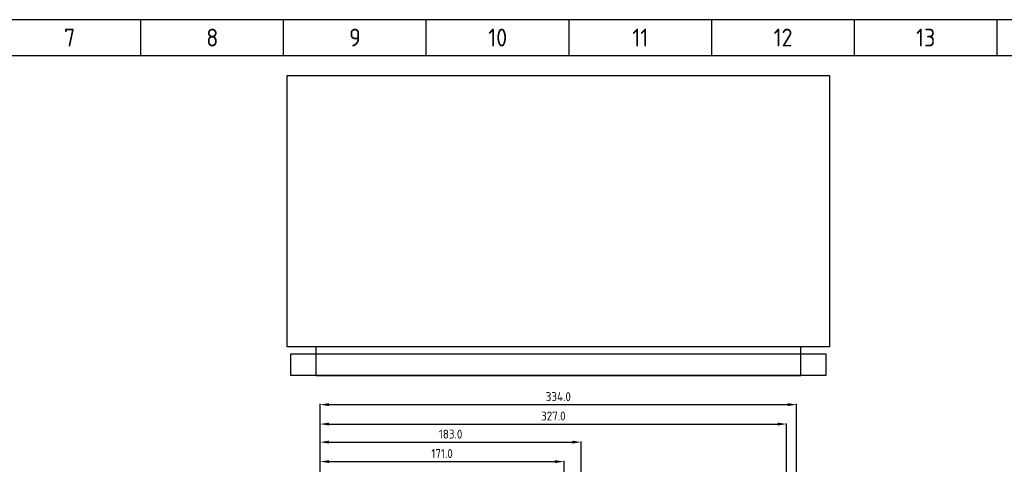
# Model space of a CAD drawing. Extents: x 40 to 2050, y 50 to 1450.
# Tile 7 of 8: x 665 to 1355, y 1139 to 1450. Entities that reach past the tile are written whole.
import ezdxf
from ezdxf.enums import TextEntityAlignment as Align

# ---------------------------------------------------------------- set-up
doc = ezdxf.new("R2010")
doc.units = 0
doc.header["$MEASUREMENT"] = 0
doc.header["$PDMODE"] = 1
doc.layers.get('DEFPOINTS').update_dxf_attribs({"linetype": 'CONTINUOUS'})
for name, color, linetype in [('0-25', 7, 'CONTINUOUS'), ('0-35', 2, 'CONTINUOUS'), ('0-50', 3, 'CONTINUOUS'), ('S-25', 7, 'CONTINUOUS')]:
    doc.layers.add(name, color=color, linetype=linetype)
doc.styles.add('ISO', font='iso.shx')
doc.styles.get("Standard").update_dxf_attribs({"font": 'iso.shx'})
doc.dimstyles.get("Standard").update_dxf_attribs({"dimscale": 2.5, "dimtxt": 2.5, "dimasz": 2.5, "dimexe": 0.18, "dimexo": 0.0625, "dimgap": 1, "dimtad": 1, "dimdec": 1, "dimzin": 0, "dimdsep": 46, "dimtxsty": 'Standard', "dimcen": 0.09, "dimadec": 0, "dimazin": 0, "dimtfac": 1, "dimtdec": 1, "dimtofl": 0, "dimtmove": 0, "dimatfit": 3, "dimfxl": 0, "dimtolj": 1, "dimtzin": 0, "dimarcsym": 0})

# ---------------------------------------------------------------- blocks, each defined once
blk = doc.blocks.new('KADERA3')
at = {"layer": '0-25'}
for p, q in [((150, 285), (150, 290)), ((170, 285), (170, 290)), ((190, 285), (190, 290)), ((210, 285), (210, 290)), ((230, 285), (230, 290)), ((250, 285), (250, 290)), ((270, 285), (270, 290)), ((10, 285), (410, 285))]:
    blk.add_line(p, q, dxfattribs=at)
at = {"layer": '0-50'}
blk.add_lwpolyline([(10, 10), (410, 10), (410, 290), (10, 290)], close=True, dxfattribs=at)
at = {"layer": '0-25', "style": 'ISO'}
for tag, p in [('STR1', (20, 287.5)), ('STR2', (40, 287.5)), ('STR3', (60, 287.5)), ('STR4', (80, 287.5)), ('STR5', (100, 287.5)), ('STR6', (120, 287.5)), ('STR7', (140, 287.5)), ('STR8', (160, 287.5)), ('STR9', (180, 287.5)), ('STR10', (200, 287.5)), ('STR11', (220, 287.5)), ('STR12', (240, 287.5)), ('STR13', (260, 287.5)), ('STR14', (280, 287.5)), ('STR15', (300, 287.5)), ('STR16', (320, 287.5)), ('STR17', (340, 287.5)), ('STR18', (360, 287.5)), ('STR19', (380, 287.5)), ('STR20', (400, 287.5)), ('W', (180, 12.5)), ('Z', (310, 12.5)), ('Y', (327.5, 12.5))]:
    blk.add_attdef(tag, text='', height=2.5, dxfattribs=at).set_placement(p, align=Align.MIDDLE)
for tag, p in [('N', (220, 22.5)), ('B', (92.5, 17.5)), ('P', (220, 17.5)), ('C', (92.5, 12.5)), ('U', (220, 12.5)), ('REV', (295, 12.5))]:
    blk.add_attdef(tag, text='', height=2.5, dxfattribs=at).set_placement(p, align=Align.MIDDLE_LEFT)
at = {"layer": '0-35', "style": 'ISO'}
blk.add_attdef('RNR', text='', height=3.5, dxfattribs=at).set_placement((305, 17.5), align=Align.MIDDLE)
for tag, p in [('X', (178.5, 17.5)), ('FORM', (402.5, 15))]:
    blk.add_attdef(tag, text='', height=3.5, dxfattribs=at).set_placement(p, align=Align.MIDDLE_LEFT)
at = {"layer": '0-50', "style": 'ISO'}
for tag, p in [('M', (342.5, 15)), ('O', (365, 15))]:
    blk.add_attdef(tag, text='', height=5, dxfattribs=at).set_placement(p, align=Align.MIDDLE)
blk.add_attdef('Q', text='', height=5, dxfattribs=at).set_placement((382.5, 15), align=Align.MIDDLE_LEFT)
blk = doc.blocks.new('*D34')
at = {"layer": '0-25', "color": 0, "lineweight": -2}
for p, q in [((875.52, 1098.03), (875.52, 1167.34)), ((881.77, 1166.89), (1196.27, 1166.89)), ((1202.52, 1091.73), (1202.52, 1167.34))]:
    blk.add_line(p, q, dxfattribs=at)
at = {"layer": '0-25', "color": 0}
for points in [[(881.77, 1167.93), (881.77, 1165.85), (875.52, 1166.89)], [(1196.27, 1167.93), (1196.27, 1165.85), (1202.52, 1166.89)]]:
    blk.add_solid(points, dxfattribs=at)
at = {"layer": 'DEFPOINTS', "color": 0}
for p in [(1202.52, 1166.89), (875.52, 1097.87), (1202.52, 1091.57)]:
    blk.add_point(p, dxfattribs=at)
at = {"layer": '0-25', "color": 0, "insert": (1039.02, 1172.52), "char_height": 6.25, "attachment_point": 5}
blk.add_mtext('\\A1;327.0', dxfattribs=at)
blk = doc.blocks.new('*D45')
at = {"layer": '0-25', "color": 0, "lineweight": -2}
for p, q in [((875.52, 1098.03), (875.52, 1180.96)), ((881.77, 1180.51), (1203.27, 1180.51)), ((1209.52, 1077.03), (1209.52, 1180.96))]:
    blk.add_line(p, q, dxfattribs=at)
at = {"layer": '0-25', "color": 0}
for points in [[(881.77, 1181.56), (881.77, 1179.47), (875.52, 1180.51)], [(1203.27, 1181.56), (1203.27, 1179.47), (1209.52, 1180.51)]]:
    blk.add_solid(points, dxfattribs=at)
at = {"layer": 'DEFPOINTS', "color": 0}
for p in [(1209.52, 1180.51), (875.52, 1097.87), (1209.52, 1076.87)]:
    blk.add_point(p, dxfattribs=at)
at = {"layer": '0-25', "color": 0, "insert": (1042.52, 1186.14), "char_height": 6.25, "attachment_point": 5}
blk.add_mtext('\\A1;334.0', dxfattribs=at)
blk = doc.blocks.new('*D46')
at = {"layer": '0-25', "color": 0, "lineweight": -2}
for p, q in [((875.52, 1098.03), (875.52, 1154.69)), ((881.77, 1154.24), (1052.27, 1154.24)), ((1058.52, 1098.03), (1058.52, 1154.69))]:
    blk.add_line(p, q, dxfattribs=at)
at = {"layer": '0-25', "color": 0}
for points in [[(881.77, 1155.29), (881.77, 1153.2), (875.52, 1154.24)], [(1052.27, 1155.29), (1052.27, 1153.2), (1058.52, 1154.24)]]:
    blk.add_solid(points, dxfattribs=at)
at = {"layer": 'DEFPOINTS', "color": 0}
for p in [(1058.52, 1154.24), (875.52, 1097.87), (1058.52, 1097.87)]:
    blk.add_point(p, dxfattribs=at)
at = {"layer": '0-25', "color": 0, "insert": (967.02, 1159.87), "char_height": 6.25, "attachment_point": 5}
blk.add_mtext('\\A1;183.0', dxfattribs=at)
blk = doc.blocks.new('*D47')
at = {"layer": '0-25', "color": 0, "lineweight": -2}
for p, q in [((875.52, 1098.03), (875.52, 1141.07)), ((881.77, 1140.62), (1040.27, 1140.62)), ((1046.52, 1098.03), (1046.52, 1141.07))]:
    blk.add_line(p, q, dxfattribs=at)
at = {"layer": '0-25', "color": 0}
for points in [[(881.77, 1141.66), (881.77, 1139.58), (875.52, 1140.62)], [(1040.27, 1141.66), (1040.27, 1139.58), (1046.52, 1140.62)]]:
    blk.add_solid(points, dxfattribs=at)
at = {"layer": 'DEFPOINTS', "color": 0}
for p in [(1046.52, 1140.62), (875.52, 1097.87), (1046.52, 1097.87)]:
    blk.add_point(p, dxfattribs=at)
at = {"layer": '0-25', "color": 0, "insert": (961.02, 1146.25), "char_height": 6.25, "attachment_point": 5}
blk.add_mtext('\\A1;171.0', dxfattribs=at)

msp = doc.modelspace()

# ---------------------------------------------------------------- linework, layer by layer
at = {"layer": '0-25'}
for p, q in [((852.52, 1221), (852.52, 1411)), ((852.52, 1411), (1232.52, 1411)), ((1232.52, 1411), (1232.52, 1221)), ((1232.52, 1221), (852.52, 1221)), ((855.02, 1201), (855.02, 1216)), ((855.02, 1216), (1230.02, 1216)), ((872.52, 1221), (872.52, 1201)), ((1212.52, 1221), (872.52, 1221)), ((1212.52, 1201), (1212.52, 1221)), ((1230.02, 1216), (1230.02, 1201)), ((1230.02, 1201), (855.02, 1201)), ((872.52, 1201), (1212.52, 1201))]:
    msp.add_line(p, q, dxfattribs=at)

# ---------------------------------------------------------------- block references
at = {"layer": 'S-25'}
ref = msp.add_blockref('KADERA3', (0, 0), dxfattribs=dict(at, xscale=5, yscale=5, zscale=5))
ref.add_attrib('STR7', '7', dxfattribs={"layer": '0-25', "height": 12.5, "style": 'ISO'}).set_placement((700, 1437.5), align=Align.MIDDLE)
ref.add_attrib('STR8', '8', dxfattribs={"layer": '0-25', "height": 12.5, "style": 'ISO'}).set_placement((800, 1437.5), align=Align.MIDDLE)
ref.add_attrib('STR9', '9', dxfattribs={"layer": '0-25', "height": 12.5, "style": 'ISO'}).set_placement((900, 1437.5), align=Align.MIDDLE)
ref.add_attrib('STR10', '10', dxfattribs={"layer": '0-25', "height": 12.5, "style": 'ISO'}).set_placement((1000, 1437.5), align=Align.MIDDLE)
ref.add_attrib('STR11', '11', dxfattribs={"layer": '0-25', "height": 12.5, "style": 'ISO'}).set_placement((1100, 1437.5), align=Align.MIDDLE)
ref.add_attrib('STR12', '12', dxfattribs={"layer": '0-25', "height": 12.5, "style": 'ISO'}).set_placement((1200, 1437.5), align=Align.MIDDLE)
ref.add_attrib('STR13', '13', dxfattribs={"layer": '0-25', "height": 12.5, "style": 'ISO'}).set_placement((1300, 1437.5), align=Align.MIDDLE)

# ---------------------------------------------------------------- dimensions: what is measured, and where the dimension line sits
at = {"layer": '0-25'}
for base, p2, picture, middle in [((1209.52, 1180.51), (1209.52, 1076.87), '*D45', (1042.52, 1180.51)), ((1202.52, 1166.89), (1202.52, 1091.57), '*D34', (1039.02, 1166.89)), ((1058.52, 1154.24), (1058.52, 1097.87), '*D46', (967.02, 1154.24)), ((1046.52, 1140.62), (1046.52, 1097.87), '*D47', (961.02, 1140.62))]:
    dim = msp.add_linear_dim(base=base, p1=(875.52, 1097.87), p2=p2, dimstyle='Standard', dxfattribs=at)
    dim.commit()
    dim.dimension.update_dxf_attribs({"geometry": picture, "text_midpoint": middle, "dimtype": 160})

doc.saveas('drawing.dxf')
